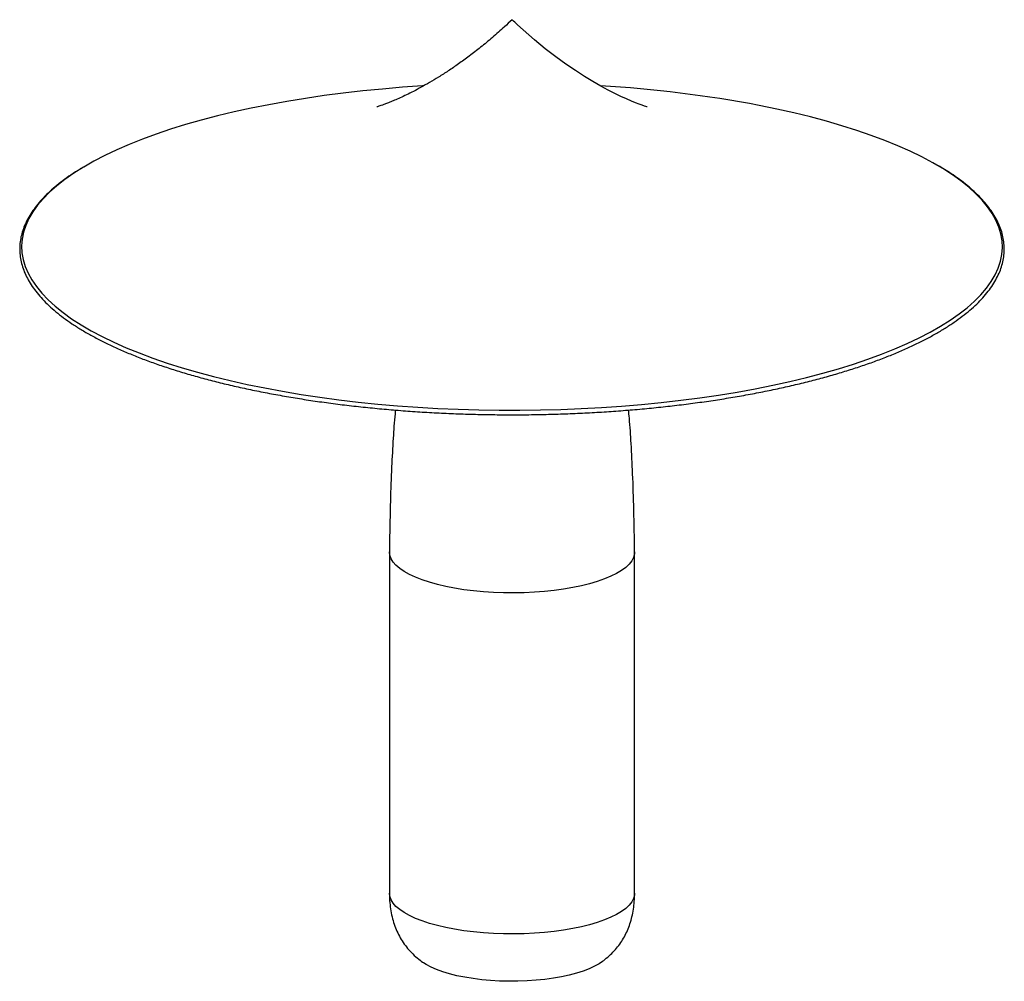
# Paper-space layout '_Dimétrica' of a CAD drawing. Header units: millimetres. Extents: x -201 to 201, y -13 to 379.
import ezdxf

# ---------------------------------------------------------------- set-up
doc = ezdxf.new("R2010")
doc.units = ezdxf.units.MM

psp = doc.layouts.new('_Dimétrica')

# ---------------------------------------------------------------- linework, layer by layer
at = {"color": 7, "linetype": 'Continuous', "lineweight": 25}
for p, q in [((-50, 161.64), (-50, 161.72)), ((-50, 161.64), (-50, 22.63)), ((50, 161.72), (50, 161.64)), ((50, 22.63), (50, 161.64))]:
    psp.add_line(p, q, dxfattribs=at)
at = {"color": 7, "linetype": 'Continuous', "lineweight": 25, "flags": 128}
for points in [[(55.07, 343.13), (55, 343.15), (54.63, 343.27), (53.99, 343.47), (53.07, 343.79), (51.87, 344.22), (50.41, 344.79), (48.68, 345.49), (46.69, 346.35), (44.44, 347.37), (41.93, 348.58), (39.18, 349.98), (36.19, 351.59), (32.97, 353.44), (29.51, 355.53), (25.84, 357.9), (21.95, 360.55), (17.86, 363.51), (13.58, 366.81), (9.12, 370.46), (4.5, 374.49), (2.25, 376.54), (1.12, 377.59), (0.56, 378.12), (0.28, 378.39), (0.14, 378.53), (0.07, 378.59), (0.04, 378.63), (0.02, 378.64), (0.01, 378.65), (0, 378.66), (0, 378.66), (0, 378.66), (0, 378.66), (0, 378.66), (0, 378.66), (0, 378.66), (0, 378.66), (0, 378.66), (0, 378.66), (0, 378.66), (0, 378.66), (0, 378.66)], [(-36.19, 351.68), (-36.5, 351.66), (-44.71, 351.09), (-52.83, 350.41), (-60.86, 349.62), (-68.79, 348.71), (-76.59, 347.7), (-84.26, 346.58), (-91.78, 345.35), (-99.14, 344.01), (-106.33, 342.58), (-113.33, 341.05), (-120.13, 339.42), (-126.72, 337.69), (-133.09, 335.88), (-139.22, 333.98), (-145.11, 331.99), (-150.75, 329.93), (-156.12, 327.78), (-161.22, 325.57), (-166.03, 323.28), (-170.56, 320.93), (-174.67, 318.59)], [(172.37, 319.93), (171.58, 320.37), (167.13, 322.73), (162.38, 325.03), (157.35, 327.27), (152.04, 329.43), (146.47, 331.51), (140.64, 333.51), (134.56, 335.44), (128.25, 337.27), (121.71, 339.02), (114.95, 340.67), (108, 342.23), (100.86, 343.68)], [(36.03, -5.79), (35.51, -6.14), (33.62, -7.22), (31.45, -8.24), (29, -9.18), (26.29, -10.05), (23.35, -10.83), (20.21, -11.51), (16.88, -12.09), (13.41, -12.56), (9.83, -12.92), (6.15, -13.17), (2.42, -13.31), (-1.33, -13.33), (-5.06, -13.23), (-8.76, -13.01), (-12.37, -12.68), (-15.88, -12.24), (-19.25, -11.69), (-22.45, -11.04), (-25.45, -10.29), (-28.23, -9.45), (-30.76, -8.52), (-33.02, -7.53), (-34.99, -6.46), (-36.04, -5.78)]]:
    psp.add_lwpolyline(points, dxfattribs=at)
at = {"color": 8, "linetype": 'Continuous', "lineweight": 25, "flags": 128}
for points in [[(-174.67, 318.59), (-174.78, 318.52), (-178.7, 316.05), (-182.3, 313.53), (-185.59, 310.96), (-188.55, 308.35), (-191.18, 305.7), (-193.47, 303.01), (-195.42, 300.3), (-197.03, 297.56), (-198.3, 294.8), (-199.21, 292.02), (-199.78, 289.24), (-200, 286.44), (-199.86, 283.65), (-199.38, 280.87), (-198.54, 278.09), (-197.36, 275.32), (-195.83, 272.58), (-193.96, 269.86), (-191.75, 267.16), (-189.2, 264.5), (-186.32, 261.88), (-183.11, 259.3), (-179.58, 256.77), (-175.74, 254.29), (-171.58, 251.86), (-167.13, 249.5), (-162.38, 247.2), (-157.35, 244.96), (-152.04, 242.8), (-146.47, 240.72), (-140.64, 238.71), (-134.56, 236.79), (-128.25, 234.96), (-121.71, 233.21), (-114.95, 231.56), (-108, 230), (-100.86, 228.55), (-93.54, 227.19), (-86.05, 225.93), (-78.42, 224.79), (-70.64, 223.75), (-62.74, 222.81), (-54.74, 221.99), (-46.63, 221.29), (-38.45, 220.69), (-30.2, 220.21), (-21.89, 219.85), (-13.55, 219.6), (-5.18, 219.47), (3.2, 219.46), (11.57, 219.56), (19.92, 219.78), (28.24, 220.12), (36.5, 220.57), (44.71, 221.13), (52.83, 221.82), (60.86, 222.61), (68.79, 223.51), (76.59, 224.53), (84.26, 225.65), (91.78, 226.88), (99.14, 228.22), (106.33, 229.65), (113.33, 231.18), (120.13, 232.81), (126.72, 234.54), (133.09, 236.35), (139.22, 238.25), (145.11, 240.24), (150.75, 242.3), (156.12, 244.45), (161.22, 246.66), (166.03, 248.95), (170.56, 251.3), (174.78, 253.71), (178.7, 256.18), (182.3, 258.7), (185.59, 261.27), (188.55, 263.88), (191.18, 266.53), (193.47, 269.22), (195.42, 271.93), (197.03, 274.67), (198.3, 277.43), (199.21, 280.21), (199.78, 282.99), (200, 285.78), (199.86, 288.58), (199.38, 291.36), (198.54, 294.14), (197.36, 296.91), (195.83, 299.65), (193.96, 302.37), (191.75, 305.07), (189.2, 307.73), (186.32, 310.35), (183.11, 312.93), (179.58, 315.46), (175.74, 317.94), (172.37, 319.93)], [(50, 161.64), (49.94, 160.86), (49.57, 159.47), (48.85, 158.09), (47.79, 156.74), (46.39, 155.42), (44.67, 154.15), (42.63, 152.93), (40.29, 151.77), (37.68, 150.68), (34.79, 149.67), (31.67, 148.74), (28.32, 147.91), (24.77, 147.16), (21.05, 146.52), (17.18, 145.99), (13.19, 145.57), (9.11, 145.25), (4.96, 145.06), (0.78, 144.98), (-3.4, 145.01), (-7.57, 145.17), (-11.68, 145.44), (-15.7, 145.82), (-19.62, 146.31), (-23.4, 146.91), (-27.02, 147.62), (-30.44, 148.42), (-33.65, 149.32), (-36.63, 150.3), (-39.35, 151.36), (-41.79, 152.49), (-43.94, 153.69), (-45.78, 154.94), (-47.31, 156.24), (-48.49, 157.58), (-49.34, 158.95), (-49.85, 160.34), (-50, 161.64)], [(50, 22.63), (49.94, 21.84), (49.57, 20.45), (48.85, 19.08), (47.79, 17.73), (46.39, 16.41), (44.67, 15.14), (42.63, 13.92), (40.29, 12.76), (37.68, 11.67), (34.79, 10.66), (31.67, 9.73), (28.32, 8.89), (24.77, 8.15), (21.05, 7.51), (17.18, 6.98), (13.19, 6.55), (9.11, 6.24), (4.96, 6.04), (0.78, 5.96), (-3.4, 6), (-7.57, 6.15), (-11.68, 6.42), (-15.7, 6.8), (-19.62, 7.3), (-23.4, 7.9), (-27.02, 8.6), (-30.44, 9.41), (-33.65, 10.3), (-36.63, 11.28), (-39.35, 12.34), (-41.79, 13.48), (-43.94, 14.68), (-45.78, 15.93), (-47.31, 17.23), (-48.49, 18.57), (-49.34, 19.94), (-49.85, 21.32), (-50, 22.63)]]:
    psp.add_lwpolyline(points, dxfattribs=at)
at = {"color": 7, "linetype": 'Continuous', "lineweight": 25}
psp.add_arc((6.65, -152.6), 505.15, 79.2523, 86.6588, dxfattribs=at)
for points, knots in [([(0, 378.66), (0, 378.66), (-1.02, 377.68), (-3.68, 375.19), (-7.95, 371.41), (-12.74, 367.43), (-17.36, 363.85), (-21.77, 360.64), (-25.96, 357.79), (-29.91, 355.26), (-33.6, 353.04), (-37.03, 351.11), (-40.18, 349.44), (-43.05, 348.01), (-45.63, 346.81), (-47.92, 345.8), (-49.9, 344.98), (-51.57, 344.33), (-52.92, 343.84), (-53.97, 343.48), (-54.67, 343.25), (-55.06, 343.14), (-55.06, 343.14), (-55.06, 343.14)], [0, 0, 0, 0, 0, 0.043062, 0.111075, 0.176578, 0.239465, 0.299849, 0.357867, 0.413672, 0.46743, 0.519315, 0.569506, 0.618178, 0.665504, 0.711648, 0.756768, 0.801007, 0.844504, 0.887381, 0.929753, 0.97172, 1, 1, 1, 1]), ([(-175.02, 318.43), (-175.71, 318.03), (-177.71, 316.85), (-180.72, 314.82), (-184.07, 312.38), (-187.12, 309.89), (-189.88, 307.35), (-192.34, 304.77), (-194.49, 302.16), (-196.33, 299.51), (-197.86, 296.84), (-199.07, 294.15), (-199.97, 291.44), (-200.54, 288.73), (-200.79, 286.02), (-200.73, 283.31), (-200.35, 280.6), (-199.66, 277.91), (-198.65, 275.23), (-197.33, 272.57), (-195.7, 269.92), (-193.75, 267.3), (-191.5, 264.71), (-188.94, 262.15), (-186.08, 259.63), (-182.93, 257.16), (-179.49, 254.73), (-175.76, 252.35), (-171.76, 250.03), (-167.5, 247.76), (-162.96, 245.56), (-158.18, 243.42), (-153.14, 241.35), (-147.87, 239.34), (-142.37, 237.41), (-136.64, 235.56), (-130.7, 233.78), (-124.55, 232.09), (-118.21, 230.47), (-111.68, 228.95), (-104.98, 227.51), (-98.11, 226.16), (-91.09, 224.91), (-83.93, 223.75), (-76.64, 222.68), (-69.22, 221.71), (-61.7, 220.85), (-54.08, 220.08), (-46.37, 219.41), (-38.59, 218.85), (-30.76, 218.39), (-22.87, 218.03), (-14.95, 217.78), (-7, 217.64), (0.96, 217.6), (8.91, 217.66), (16.85, 217.83), (24.77, 218.11), (32.65, 218.49), (40.47, 218.98), (48.23, 219.56), (55.92, 220.25), (63.51, 221.05), (71.01, 221.94), (78.4, 222.93), (85.66, 224.02), (92.79, 225.2), (99.78, 226.48), (106.6, 227.85), (113.26, 229.31), (119.74, 230.85), (126.04, 232.48), (132.13, 234.2), (138.02, 235.99), (143.7, 237.87), (149.15, 239.81), (154.36, 241.83), (159.34, 243.92), (164.06, 246.07), (168.53, 248.29), (172.73, 250.57), (176.67, 252.91), (180.32, 255.3), (183.7, 257.74), (186.78, 260.22), (189.58, 262.76), (192.07, 265.33), (194.26, 267.94), (196.14, 270.58), (197.7, 273.25), (198.95, 275.94), (199.88, 278.64), (200.49, 281.36), (200.78, 284.07), (200.75, 286.78), (200.41, 289.49), (199.75, 292.18), (198.78, 294.86), (197.5, 297.53), (195.9, 300.18), (193.99, 302.8), (191.77, 305.39), (189.25, 307.96), (186.43, 310.48), (183.31, 312.96), (179.89, 315.39), (176.4, 317.67), (173.9, 319.11), (172.75, 319.77)], [0, 0, 0, 0, 0.004973, 0.01451, 0.02405, 0.033591, 0.043133, 0.05267, 0.0622, 0.071714, 0.081206, 0.090666, 0.10009, 0.109474, 0.118825, 0.128155, 0.13748, 0.146815, 0.156175, 0.165571, 0.175006, 0.184475, 0.193971, 0.203488, 0.213017, 0.222553, 0.232091, 0.241629, 0.251165, 0.260698, 0.270228, 0.279755, 0.289279, 0.2988, 0.308318, 0.317834, 0.327348, 0.33686, 0.34637, 0.355878, 0.365385, 0.374891, 0.384396, 0.3939, 0.403403, 0.412906, 0.422408, 0.431909, 0.44141, 0.45091, 0.46041, 0.46991, 0.47941, 0.488909, 0.498409, 0.507908, 0.517408, 0.526907, 0.536407, 0.545907, 0.555407, 0.564907, 0.574408, 0.58391, 0.593411, 0.602914, 0.612417, 0.621921, 0.631426, 0.640932, 0.650439, 0.659947, 0.669457, 0.678969, 0.688482, 0.697998, 0.707516, 0.717036, 0.72656, 0.736086, 0.745616, 0.755149, 0.764686, 0.774225, 0.783766, 0.793308, 0.802846, 0.812377, 0.821893, 0.831388, 0.840853, 0.85028, 0.859669, 0.869023, 0.878355, 0.88768, 0.897013, 0.90637, 0.915762, 0.925192, 0.934657, 0.944151, 0.953665, 0.963193, 0.972728, 0.982267, 0.991805, 1, 1, 1, 1]), ([(-47.55, 219.53), (-47.61, 219.02), (-48, 215.18), (-48.52, 207.45), (-49.17, 195.64), (-49.64, 181.61), (-49.91, 170.06), (-49.97, 163.12), (-49.98, 161.72)], [0, 0, 0, 0, 0.026726, 0.198423, 0.399783, 0.63874, 0.926914, 1, 1, 1, 1]), ([(49.99, 161.72), (49.91, 167.43), (49.74, 178.05), (49.28, 192.76), (48.66, 205.22), (48.1, 213.92), (47.64, 218.53), (47.53, 219.69)], [0, 0, 0, 0, 0.296539, 0.550908, 0.762178, 0.940453, 1, 1, 1, 1]), ([(-50, 22.63), (-49.99, 21.9), (-49.97, 20.01), (-49.7, 17.03), (-49.15, 13.75), (-48.34, 10.66), (-47.28, 7.76), (-45.97, 5.02), (-44.4, 2.44), (-42.56, 0.02), (-40.43, -2.27), (-38.21, -4.23), (-36.64, -5.35), (-35.94, -5.85)], [0, 0, 0, 0, 0.063028, 0.163841, 0.260172, 0.353068, 0.443888, 0.534064, 0.62512, 0.718204, 0.815042, 0.917588, 1, 1, 1, 1]), ([(35.94, -5.85), (36.59, -5.39), (38.06, -4.35), (40.15, -2.53), (42.18, -0.43), (43.95, 1.82), (45.5, 4.2), (46.82, 6.74), (47.92, 9.43), (48.79, 12.28), (49.44, 15.29), (49.85, 18.45), (49.99, 20.92), (50, 22.32), (50, 22.63)], [0, 0, 0, 0, 0.07674, 0.172218, 0.263186, 0.351277, 0.437505, 0.522991, 0.608885, 0.696064, 0.785543, 0.878443, 0.973481, 1, 1, 1, 1])]:
    psp.add_open_spline(points, degree=3, knots=knots, dxfattribs=at)

doc.saveas('drawing.dxf')
